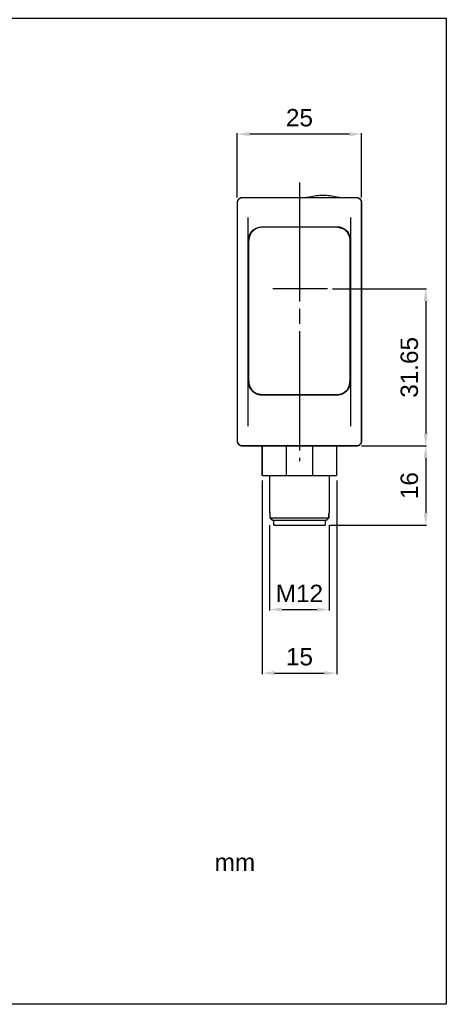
# Model space of a CAD drawing. Extents: x 2205 to 2615, y 964 to 1361.
# Tile 21 of 29: x 2530 to 2615, y 964 to 1162. Entities that reach past the tile are written whole.
import ezdxf

# ---------------------------------------------------------------- set-up
doc = ezdxf.new("R2010")
doc.units = 0
doc.header["$MEASUREMENT"] = 0
doc.linetypes.add('CENTERLINE', pattern=[30, 24, -1.5, 3, -1.5])
doc.linetypes.add('TRATTEGGIATA2', pattern=[0.375, 0.25, -0.125])
doc.layers.get('0').update_dxf_attribs({"linetype": 'CONTINUOUS'})
doc.layers.get('DEFPOINTS').update_dxf_attribs({"linetype": 'CONTINUOUS'})
doc.layers.add('TRATTEGGIO', color=7, linetype='TRATTEGGIATA2')
doc.styles.add('QUOTE', font='ARIAL.TTF', dxfattribs={"height": 3.5})
doc.dimstyles.new('QUOTE', dxfattribs={"dimscale": 0, "dimtxt": 2.5, "dimasz": 2.5, "dimexe": 0.18, "dimexo": 1, "dimgap": 1.5, "dimtad": 1, "dimdec": 1, "dimzin": 0, "dimdsep": 46, "dimtxsty": 'QUOTE', "dimcen": 0.09, "dimadec": 0, "dimazin": 0, "dimtm": -0.1, "dimtfac": 0.5, "dimtdec": 1, "dimtmove": 0, "dimatfit": 0, "dimfxl": 0, "dimtolj": 2, "dimtzin": 0, "dimarcsym": 0})

# ---------------------------------------------------------------- blocks, each defined once
blk = doc.blocks.new('*D85')
at = {"color": 0, "linetype": 'ByBlock', "lineweight": -2}
for p, q in [((2573.3, 1126.15), (2573.3, 1139.12)), ((2595.8, 1138.94), (2575.8, 1138.94)), ((2598.3, 1126.15), (2598.3, 1139.12))]:
    blk.add_line(p, q, dxfattribs=at)
at = {"color": 0, "linetype": 'ByBlock'}
for points in [[(2575.8, 1139.36), (2575.8, 1138.52), (2573.3, 1138.94)], [(2595.8, 1139.36), (2595.8, 1138.52), (2598.3, 1138.94)]]:
    blk.add_solid(points, dxfattribs=at)
at = {"layer": 'DEFPOINTS', "color": 0, "linetype": 'ByBlock'}
for p in [(2573.3, 1138.94), (2573.3, 1125.15), (2598.3, 1125.15)]:
    blk.add_point(p, dxfattribs=at)
at = {"color": 0, "linetype": 'ByBlock', "insert": (2585.8, 1142.23), "char_height": 3.5, "attachment_point": 5, "style": 'QUOTE'}
blk.add_mtext('\\A2;25', dxfattribs=at)
blk = doc.blocks.new('*D86')
at = {"color": 0, "linetype": 'ByBlock', "lineweight": -2}
for p, q in [((2578.3, 1069.15), (2578.3, 1030.2)), ((2593.3, 1069.15), (2593.3, 1030.2)), ((2580.8, 1030.38), (2590.8, 1030.38))]:
    blk.add_line(p, q, dxfattribs=at)
at = {"color": 0, "linetype": 'ByBlock'}
for points in [[(2580.8, 1030.8), (2580.8, 1029.96), (2578.3, 1030.38)], [(2590.8, 1030.8), (2590.8, 1029.96), (2593.3, 1030.38)]]:
    blk.add_solid(points, dxfattribs=at)
at = {"layer": 'DEFPOINTS', "color": 0, "linetype": 'ByBlock'}
for p in [(2578.3, 1070.15), (2593.3, 1070.15), (2593.3, 1030.38)]:
    blk.add_point(p, dxfattribs=at)
at = {"color": 0, "linetype": 'ByBlock', "insert": (2585.8, 1033.67), "char_height": 3.5, "attachment_point": 5, "style": 'QUOTE'}
blk.add_mtext('\\A2;15', dxfattribs=at)
blk = doc.blocks.new('*D87')
at = {"color": 0, "linetype": 'ByBlock', "lineweight": -2}
for p, q in [((2592.43, 1107.8), (2611.38, 1107.8)), ((2611.2, 1105.3), (2611.2, 1078.65)), ((2598.3, 1076.15), (2611.38, 1076.15))]:
    blk.add_line(p, q, dxfattribs=at)
at = {"color": 0, "linetype": 'ByBlock'}
for points in [[(2610.79, 1105.3), (2611.62, 1105.3), (2611.2, 1107.8)], [(2610.79, 1078.65), (2611.62, 1078.65), (2611.2, 1076.15)]]:
    blk.add_solid(points, dxfattribs=at)
at = {"layer": 'DEFPOINTS', "color": 0, "linetype": 'ByBlock'}
for p in [(2591.43, 1107.8), (2597.3, 1076.15), (2611.2, 1076.15)]:
    blk.add_point(p, dxfattribs=at)
at = {"color": 0, "linetype": 'ByBlock', "insert": (2607.92, 1091.97), "char_height": 3.5, "attachment_point": 5, "rotation": 90, "style": 'QUOTE'}
blk.add_mtext('\\A2;31.65', dxfattribs=at)
blk = doc.blocks.new('*D88')
at = {"color": 0, "linetype": 'ByBlock', "lineweight": -2}
for p, q in [((2579.8, 1060.15), (2579.8, 1043)), ((2591.8, 1060.15), (2591.8, 1043)), ((2582.3, 1043.18), (2589.3, 1043.18))]:
    blk.add_line(p, q, dxfattribs=at)
at = {"color": 0, "linetype": 'ByBlock'}
for points in [[(2582.3, 1043.6), (2582.3, 1042.77), (2579.8, 1043.18)], [(2589.3, 1043.6), (2589.3, 1042.77), (2591.8, 1043.18)]]:
    blk.add_solid(points, dxfattribs=at)
at = {"layer": 'DEFPOINTS', "color": 0, "linetype": 'ByBlock'}
for p in [(2579.8, 1061.15), (2591.8, 1061.15), (2591.8, 1043.18)]:
    blk.add_point(p, dxfattribs=at)
at = {"color": 0, "linetype": 'ByBlock', "insert": (2585.8, 1046.44), "char_height": 3.5, "attachment_point": 5, "style": 'QUOTE'}
blk.add_mtext('\\A2;M12', dxfattribs=at)
blk = doc.blocks.new('*D89')
at = {"color": 0, "linetype": 'ByBlock', "lineweight": -2}
for p, q in [((2599.3, 1076.15), (2611.38, 1076.15)), ((2611.2, 1073.65), (2611.2, 1062.65)), ((2592, 1060.15), (2611.38, 1060.15))]:
    blk.add_line(p, q, dxfattribs=at)
at = {"color": 0, "linetype": 'ByBlock'}
for points in [[(2610.79, 1073.65), (2611.62, 1073.65), (2611.2, 1076.15)], [(2610.79, 1062.65), (2611.62, 1062.65), (2611.2, 1060.15)]]:
    blk.add_solid(points, dxfattribs=at)
at = {"layer": 'DEFPOINTS', "color": 0, "linetype": 'ByBlock'}
for p in [(2598.3, 1076.15), (2591, 1060.15), (2611.2, 1060.15)]:
    blk.add_point(p, dxfattribs=at)
at = {"color": 0, "linetype": 'ByBlock', "insert": (2607.92, 1068.15), "char_height": 3.5, "attachment_point": 5, "rotation": 90, "style": 'QUOTE'}
blk.add_mtext('\\A2;16', dxfattribs=at)

msp = doc.modelspace()

# ---------------------------------------------------------------- linework, layer by layer
at = {"color": 7, "linetype": 'CENTERLINE'}
msp.add_line((2585.8, 1129.23), (2585.8, 1073.07), dxfattribs=at)
at = {"color": 7, "linetype": 'Continuous'}
for p, q in [((2575.5, 1080.15), (2575.5, 1122.15)), ((2596.1, 1122.15), (2596.1, 1080.15)), ((2578.3, 1120.29), (2593.3, 1120.29)), ((2593.3, 1120.19), (2578.3, 1120.19)), ((2575.6, 1117.51), (2575.6, 1117.62)), ((2575.6, 1089.16), (2575.6, 1117.51)), ((2596, 1117.62), (2596, 1117.51)), ((2596, 1089.16), (2596, 1117.51)), ((2591.43, 1107.8), (2580.46, 1107.8)), ((2578.3, 1086.48), (2593.3, 1086.48)), ((2593.3, 1086.37), (2578.3, 1086.37)), ((2583.11, 1076.15), (2583.11, 1070.15)), ((2588.49, 1070.15), (2588.49, 1076.15)), ((2579.8, 1062.65), (2579.87, 1062.65)), ((2579.88, 1061.65), (2591.71, 1061.65)), ((2591.73, 1062.65), (2591.8, 1062.65))]:
    msp.add_line(p, q, dxfattribs=at)
at = {"color": 7, "linetype": 'Continuous', "const_width": 0.3}
for points in [[(2574.3, 1126.15, 0.414214), (2573.3, 1125.15)], [(2598.3, 1125.15, 0.414214), (2597.3, 1126.15)], [(2573.3, 1077.15, 0.414214), (2574.3, 1076.15)], [(2597.3, 1076.15, 0.414214), (2598.3, 1077.15)], [(2579.87, 1062.65), (2579.87, 1062.65, -0.138808), (2579.87, 1062.65, -0.083357), (2579.87, 1062.64, -0.044385), (2579.87, 1062.64, -0.026555), (2579.87, 1062.64, -0.017028), (2579.88, 1062.63, -0.011728), (2579.88, 1062.62, -0.009959), (2579.88, 1062.62, -0.009499), (2579.88, 1062.61, -0.005913), (2579.88, 1062.6, -0.001618), (2579.88, 1062.6, -0.00736), (2579.88, 1062.59, -0.011138), (2579.88, 1062.57, -0.004794), (2579.88, 1062.55, -0.002336)], [(2579.88, 1061.65), (2579.91, 1061.62, 0.000017), (2579.94, 1061.59, 0.000016), (2579.97, 1061.56, 0.000017), (2580, 1061.53, 0.000021), (2580.03, 1061.5, 0.000016), (2580.06, 1061.47, 0.000006), (2580.09, 1061.44, 0.000023), (2580.12, 1061.41, 0.00004), (2580.17, 1061.36, 0.00002), (2580.24, 1061.3, 0.000011)], [(2591.36, 1061.3), (2591.39, 1061.33, 0.00002), (2591.42, 1061.35, 0.000018), (2591.45, 1061.38, 0.00002), (2591.48, 1061.41, 0.000023), (2591.51, 1061.44, 0.000018), (2591.53, 1061.47, 0.000006), (2591.56, 1061.5, 0.000025), (2591.59, 1061.53, 0.000041), (2591.65, 1061.58, 0.00002), (2591.71, 1061.65, 0.00001)], [(2591.71, 1062.55), (2591.71, 1062.56, -0.00403), (2591.72, 1062.57, -0.004373), (2591.72, 1062.58, -0.004576), (2591.72, 1062.59, -0.00468), (2591.72, 1062.6, -0.004825), (2591.72, 1062.6, -0.004879), (2591.72, 1062.61, -0.005855), (2591.72, 1062.62, -0.008028), (2591.72, 1062.62, -0.007566), (2591.72, 1062.63, -0.002897), (2591.72, 1062.64, -0.013578), (2591.72, 1062.64, -0.045727), (2591.73, 1062.64, -0.049491), (2591.73, 1062.65, -0.039682)]]:
    msp.add_lwpolyline(points, format="xyb", dxfattribs=at)
for points in [[(2573.3, 1122.15), (2573.3, 1125.15)], [(2574.3, 1126.15), (2597.3, 1126.15)], [(2598.3, 1125.15), (2598.3, 1122.15)], [(2573.3, 1080.15), (2573.3, 1122.15)], [(2598.3, 1122.15), (2598.3, 1080.15)], [(2573.3, 1077.15), (2573.3, 1080.15)], [(2598.3, 1080.15), (2598.3, 1077.15)], [(2597.3, 1076.15), (2574.3, 1076.15)], [(2578.3, 1076.15), (2578.3, 1070.15)], [(2593.3, 1070.15), (2593.3, 1076.15)], [(2583.11, 1070.15), (2578.3, 1070.15)], [(2579.8, 1070.15), (2579.8, 1062.65)], [(2588.49, 1070.15), (2583.11, 1070.15)], [(2593.3, 1070.15), (2588.49, 1070.15)], [(2591.8, 1062.65), (2591.8, 1070.15)], [(2579.88, 1062.55), (2579.88, 1061.65)], [(2580.24, 1061.3), (2580.42, 1061.15)], [(2591.18, 1061.15), (2580.42, 1061.15)], [(2580.6, 1061.15), (2580.6, 1060.15)], [(2591, 1060.15), (2591, 1061.15)], [(2591.18, 1061.15), (2591.36, 1061.3)], [(2591.71, 1061.65), (2591.71, 1062.55)], [(2585.8, 1060.15), (2580.6, 1060.15)], [(2591, 1060.15), (2585.8, 1060.15)]]:
    msp.add_lwpolyline(points, dxfattribs=at)
at = {"color": 7, "linetype": 'Continuous'}
for points in [[(2587.8, 1126.22), (2587.78, 1126.21, -0.00278), (2587.75, 1126.21, -0.002776), (2587.73, 1126.2, -0.002774), (2587.71, 1126.2, -0.002778), (2587.69, 1126.19, -0.00278), (2587.67, 1126.19, -0.002779), (2587.64, 1126.18, -0.002782), (2587.62, 1126.18, -0.002788), (2587.6, 1126.18, -0.002782), (2587.58, 1126.17, -0.002765), (2587.56, 1126.17, -0.00279), (2587.53, 1126.17, -0.002846), (2587.51, 1126.16, -0.002766), (2587.49, 1126.16, -0.002584), (2587.47, 1126.16, -0.00285), (2587.45, 1126.16, -0.003393), (2587.42, 1126.15, -0.002579), (2587.4, 1126.15, -0.000895), (2587.38, 1126.15, -0.003628), (2587.36, 1126.15, -0.006238), (2587.32, 1126.15, -0.003055), (2587.27, 1126.15, -0.001621)], [(2593.83, 1126.15), (2593.81, 1126.15, -0.002781), (2593.79, 1126.15, -0.002777), (2593.76, 1126.15, -0.002775), (2593.74, 1126.15, -0.002779), (2593.72, 1126.15, -0.002781), (2593.7, 1126.15, -0.00278), (2593.67, 1126.15, -0.002783), (2593.65, 1126.16, -0.002789), (2593.63, 1126.16, -0.002783), (2593.61, 1126.16, -0.002766), (2593.59, 1126.16, -0.00279), (2593.56, 1126.17, -0.002846), (2593.54, 1126.17, -0.002766), (2593.52, 1126.17, -0.002584), (2593.5, 1126.18, -0.002849), (2593.47, 1126.18, -0.003392), (2593.45, 1126.18, -0.002579), (2593.43, 1126.19, -0.000895), (2593.41, 1126.19, -0.003627), (2593.39, 1126.2, -0.006236), (2593.35, 1126.21, -0.003054), (2593.3, 1126.22, -0.00162)], [(2575.5, 1117.51), (2575.51, 1117.81, -0.034243), (2575.57, 1118.12, -0.027488), (2575.66, 1118.45, -0.028666), (2575.81, 1118.77, -0.038402), (2576.01, 1119.09, -0.03099), (2576.23, 1119.38, -0.013481), (2576.47, 1119.64, -0.04277), (2576.83, 1119.88, -0.075764), (2577.45, 1120.09, -0.038658), (2578.3, 1120.29, -0.019385)], [(2578.3, 1120.19), (2577.97, 1120.17, 0.034503), (2577.64, 1120.11, 0.030188), (2577.31, 1120, 0.030892), (2576.98, 1119.85, 0.038752), (2576.67, 1119.64, 0.032453), (2576.39, 1119.4, 0.016683), (2576.15, 1119.16, 0.041343), (2575.94, 1118.82, 0.069919), (2575.76, 1118.26, 0.03764), (2575.6, 1117.51, 0.020049)], [(2575.6, 1117.62), (2575.61, 1117.82, -0.021041), (2575.63, 1118.02, -0.017893), (2575.67, 1118.23, -0.019295), (2575.73, 1118.44, -0.024675), (2575.81, 1118.65, -0.01905), (2575.9, 1118.85, -0.006607), (2575.99, 1119.03, -0.027187), (2576.14, 1119.23, -0.047864), (2576.42, 1119.51, -0.023417), (2576.81, 1119.86, -0.011974)], [(2593.3, 1120.29), (2593.61, 1120.27, -0.033871), (2593.92, 1120.22, -0.027205), (2594.25, 1120.13, -0.0284), (2594.57, 1119.98, -0.038116), (2594.89, 1119.78, -0.030844), (2595.19, 1119.56, -0.013442), (2595.45, 1119.33, -0.042723), (2595.68, 1118.96, -0.076097), (2595.9, 1118.35, -0.03899), (2596.1, 1117.51, -0.019577)], [(2596, 1117.51), (2595.98, 1117.83, 0.034882), (2595.92, 1118.16, 0.030498), (2595.81, 1118.49, 0.031171), (2595.65, 1118.82, 0.039021), (2595.44, 1119.13, 0.032582), (2595.21, 1119.4, 0.016715), (2594.97, 1119.64, 0.041339), (2594.62, 1119.85, 0.069562), (2594.06, 1120.03, 0.037309), (2593.3, 1120.19, 0.019849)], [(2594.79, 1119.86), (2594.98, 1119.72, -0.021264), (2595.15, 1119.57, -0.020269), (2595.31, 1119.41, -0.021497), (2595.46, 1119.23, -0.024947), (2595.59, 1119.04, -0.02013), (2595.7, 1118.85, -0.009474), (2595.79, 1118.67, -0.025704), (2595.87, 1118.44, -0.042832), (2595.94, 1118.08, -0.022427), (2596, 1117.62, -0.012348)], [(2576.02, 1087.72), (2575.94, 1087.85, -0.013403), (2575.86, 1087.97, -0.012917), (2575.79, 1088.11, -0.013953), (2575.73, 1088.24, -0.015991), (2575.67, 1088.38, -0.012598), (2575.62, 1088.51, -0.005489), (2575.58, 1088.64, -0.016488), (2575.55, 1088.79, -0.02758), (2575.52, 1089.02, -0.014123), (2575.5, 1089.33, -0.00776)], [(2576.23, 1087.29), (2576.11, 1087.42, -0.015729), (2576.01, 1087.56, -0.014592), (2575.91, 1087.7, -0.015724), (2575.83, 1087.86, -0.018643), (2575.75, 1088.02, -0.014622), (2575.68, 1088.17, -0.005985), (2575.63, 1088.31, -0.019644), (2575.58, 1088.5, -0.033421), (2575.54, 1088.79, -0.016896), (2575.5, 1089.16, -0.009088)], [(2575.6, 1089.16), (2575.62, 1088.83, 0.034882), (2575.68, 1088.51, 0.030498), (2575.79, 1088.17, 0.031171), (2575.94, 1087.85, 0.03902), (2576.16, 1087.54, 0.032581), (2576.39, 1087.26, 0.016715), (2576.63, 1087.03, 0.041339), (2576.98, 1086.82, 0.069562), (2577.54, 1086.64, 0.037309), (2578.3, 1086.48, 0.019849)], [(2593.3, 1086.48), (2593.63, 1086.5, 0.034504), (2593.96, 1086.56, 0.030188), (2594.29, 1086.66, 0.030892), (2594.62, 1086.82, 0.038752), (2594.93, 1087.03, 0.032453), (2595.21, 1087.26, 0.016683), (2595.45, 1087.5, 0.041343), (2595.65, 1087.85, 0.069919), (2595.84, 1088.41, 0.03764), (2596, 1089.16, 0.020049)], [(2596.1, 1089.16), (2596.09, 1089.01, -0.015453), (2596.08, 1088.86, -0.012638), (2596.06, 1088.7, -0.01397), (2596.03, 1088.54, -0.018473), (2595.98, 1088.38, -0.013685), (2595.93, 1088.22, -0.003311), (2595.88, 1088.08, -0.020979), (2595.79, 1087.9, -0.037686), (2595.62, 1087.63, -0.017644), (2595.37, 1087.29, -0.008783)], [(2596.1, 1089.33), (2596.1, 1089.2, -0.013224), (2596.09, 1089.06, -0.011352), (2596.07, 1088.93, -0.012467), (2596.04, 1088.79, -0.015827), (2596.01, 1088.65, -0.011921), (2595.97, 1088.51, -0.003513), (2595.94, 1088.39, -0.017533), (2595.87, 1088.24, -0.030909), (2595.75, 1088.01, -0.014776), (2595.57, 1087.72, -0.007552)], [(2578.3, 1086.37), (2578.17, 1086.37, -0.009981), (2578.05, 1086.38, -0.010951), (2577.93, 1086.39, -0.011168), (2577.82, 1086.41, -0.010445), (2577.71, 1086.43, -0.010058), (2577.6, 1086.46, -0.009727), (2577.5, 1086.48, -0.009505), (2577.4, 1086.52, -0.009124), (2577.31, 1086.55, -0.008797), (2577.22, 1086.58, -0.008292), (2577.14, 1086.62, -0.008311), (2577.06, 1086.66, -0.00816), (2576.98, 1086.7, -0.007668), (2576.9, 1086.74, -0.007233), (2576.83, 1086.79, -0.007929), (2576.75, 1086.84, -0.009284), (2576.68, 1086.89, -0.007091), (2576.61, 1086.94, -0.002594), (2576.55, 1086.99, -0.009788), (2576.47, 1087.05, -0.016746), (2576.36, 1087.15, -0.008258), (2576.23, 1087.29, -0.004404)], [(2595.37, 1087.29), (2595.31, 1087.23, -0.007487), (2595.25, 1087.17, -0.007442), (2595.19, 1087.11, -0.007426), (2595.12, 1087.05, -0.007472), (2595.06, 1086.99, -0.007502), (2594.99, 1086.94, -0.007526), (2594.92, 1086.89, -0.007555), (2594.85, 1086.84, -0.007622), (2594.78, 1086.79, -0.00763), (2594.7, 1086.75, -0.007563), (2594.62, 1086.7, -0.007878), (2594.54, 1086.66, -0.008397), (2594.46, 1086.62, -0.008078), (2594.37, 1086.58, -0.00763), (2594.28, 1086.55, -0.009001), (2594.18, 1086.51, -0.011556), (2594.08, 1086.48, -0.008329), (2593.98, 1086.45, -0.00161), (2593.89, 1086.43, -0.013368), (2593.77, 1086.41, -0.024151), (2593.57, 1086.38, -0.011144), (2593.3, 1086.37, -0.005537)]]:
    msp.add_lwpolyline(points, format="xyb", dxfattribs=at)
for start, end in [(90, 105.3703), (74.6297, 90)]:
    msp.add_arc((2590.55, 1116.21), 10.38, start, end, dxfattribs=at)
at = {"layer": 'TRATTEGGIO', "color": 0, "linetype": 'ByBlock'}
msp.add_lwpolyline([(2410.32, 1162.32), (2615.34, 1162.32), (2615.34, 963.68), (2410.32, 963.68)], close=True, dxfattribs=at)

# ---------------------------------------------------------------- texts
at = {"color": 7, "linetype": 'Continuous', "insert": (2568.73, 992.29), "char_height": 3.51, "attachment_point": 4}
msp.add_mtext('{\\fArial|b0|i0|c0|p34;mm}', dxfattribs=at)

# ---------------------------------------------------------------- dimensions: what is measured, and where the dimension line sits
at = {"color": 7, "linetype": 'ByBlock'}
for base, p1, p2, text, picture, middle in [((2573.3, 1138.94), (2598.3, 1125.15), (2573.3, 1125.15), '25', '*D85', (2585.8, 1142.23)), ((2593.3, 1030.38), (2578.3, 1070.15), (2593.3, 1070.15), '15', '*D86', (2585.8, 1033.67)), ((2591.8, 1043.18), (2579.8, 1061.15), (2591.8, 1061.15), 'M12', '*D88', (2585.8, 1046.44))]:
    dim = msp.add_linear_dim(base=base, p1=p1, p2=p2, text=text, dimstyle='QUOTE', override={"dimscale": 1}, dxfattribs=at)
    dim.commit()
    dim.dimension.update_dxf_attribs({"geometry": picture, "text_midpoint": middle})
for base, p1, p2, text, picture, middle in [((2611.2, 1076.15), (2591.43, 1107.8), (2597.3, 1076.15), '31.65', '*D87', (2607.92, 1091.97)), ((2611.2, 1060.15), (2598.3, 1076.15), (2591, 1060.15), '16', '*D89', (2607.92, 1068.15))]:
    dim = msp.add_linear_dim(base=base, p1=p1, p2=p2, angle=90, text=text, dimstyle='QUOTE', override={"dimscale": 1}, dxfattribs=at)
    dim.commit()
    dim.dimension.update_dxf_attribs({"geometry": picture, "text_midpoint": middle})

doc.saveas('drawing.dxf')
